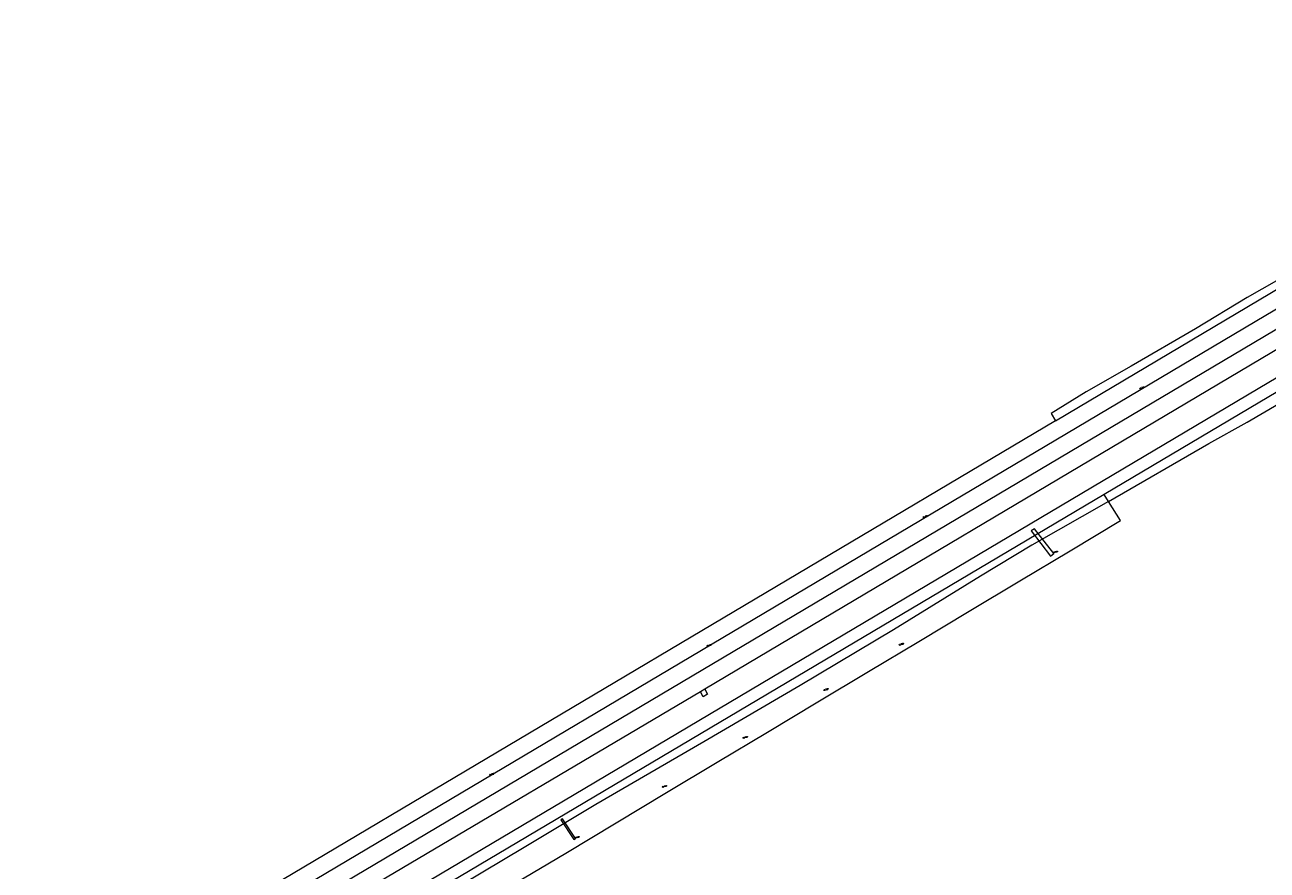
# Model space of a CAD drawing. Header units: metres. Extents: x 138165 to 154469, y 480134 to 494189.
# Tile 62 of 256: x 143407 to 143900, y 492538 to 492873. Entities that reach past the tile are written whole.
import ezdxf

# ---------------------------------------------------------------- set-up
doc = ezdxf.new("R2010")
doc.units = ezdxf.units.M
doc.header["$LTSCALE"] = 0.001
doc.header["$MEASUREMENT"] = 0
doc.layers.add('TOP-L-topo objecten punt', color=7, linetype='Continuous', lineweight=0)
doc.layers.add('TOP-L-topo objecten vlak', color=7, linetype='Continuous', lineweight=0)
doc.styles.add('Style-STANDARD', font='STANDARD.shx')

# ---------------------------------------------------------------- blocks, each defined once
blk = doc.blocks.new('12')
at = {"layer": 'TOP-L-topo objecten punt', "color": 7, "linetype": 'Continuous', "lineweight": 0}
blk.add_circle((0, 0), 0.025, dxfattribs=at)
at = {"layer": 'TOP-L-topo objecten punt', "color": 7, "linetype": 'Continuous', "lineweight": 0, "style": 'Style-STANDARD'}
blk.add_text('MP', height=0.06, dxfattribs=at).set_placement((0.0483, 0))
blk = doc.blocks.new('17')
at = {"layer": 'TOP-L-topo objecten punt', "color": 7, "linetype": 'Continuous', "lineweight": 0}
blk.add_circle((0, 0), 0.025, dxfattribs=at)
at = {"layer": 'TOP-L-topo objecten punt', "color": 7, "linetype": 'Continuous', "lineweight": 0, "style": 'Style-STANDARD'}
blk.add_text('HP', height=0.06, dxfattribs=at).set_placement((0.0483, 0))

msp = doc.modelspace()

# ---------------------------------------------------------------- linework, layer by layer
at = {"layer": 'TOP-L-topo objecten vlak', "flags": 128}
for points in [[(144093.7, 492873.43), (143041.4, 492249.17)], [(142982.29, 492206.31), (144000, 492810.01), (144075.91, 492855.02)], [(144092.86, 492856.87), (143676.69, 492609.89)], [(143542.83, 492519.51), (144105.61, 492853.32)], [(143815.85, 492716.39), (144000, 492825.69)], [(144000, 492784.89), (143835.19, 492687.17)], [(143910.36, 492775.69), (143892.01, 492765.24), (143871.49, 492752.88), (143845.87, 492738.06), (143828.05, 492727.91), (143814.12, 492719.27), (143815.85, 492716.39)], [(143836.88, 492684.35), (143876.73, 492707.35), (143891.91, 492715.77), (143931.5, 492738.93)], [(143815.85, 492716.39), (143496.45, 492526.8)], [(143835.19, 492687.17), (143545.24, 492515.23)], [(143836.88, 492684.35), (143835.19, 492687.17)], [(143836.88, 492684.35), (143806.55, 492667.03), (143786.17, 492654.75), (143751.55, 492633.45), (143714.58, 492611.41), (143676.35, 492589.02), (143633.49, 492564.2), (143604.98, 492547.12), (143580.36, 492532.37), (143553.54, 492516.2), (143515.69, 492493.66)], [(143521.4, 492484.96), (143541.42, 492496.95), (143561.44, 492508.94), (143581.46, 492520.93), (143601.48, 492532.93), (143621.5, 492544.92), (143641.52, 492556.91), (143661.54, 492568.9), (143681.57, 492580.89), (143701.59, 492592.88), (143721.61, 492604.88), (143741.63, 492616.87), (143761.65, 492628.86), (143781.67, 492640.85), (143801.69, 492652.84), (143821.71, 492664.83), (143841.73, 492676.82), (143836.88, 492684.35)], [(143813.93, 492662.7), (143815.2, 492663.68), (143807.56, 492673.53), (143806.17, 492672.68), (143813.93, 492662.7)], [(143674.97, 492608.91), (143541.27, 492529.74)], [(143676.69, 492609.89), (143674.97, 492608.91)], [(143676.69, 492609.89), (143677.82, 492607.94), (143676.12, 492606.93), (143674.97, 492608.91)], [(143619.57, 492558.14), (143624.69, 492550.27), (143625.36, 492550.71), (143620.28, 492558.5), (143619.57, 492558.14)]]:
    msp.add_lwpolyline(points, dxfattribs=at)

# ---------------------------------------------------------------- block references
at = {"layer": 'TOP-L-topo objecten punt', "xscale": 10, "yscale": 10, "zscale": 10}
for name, p in [('17', (143849.63, 492729.23)), ('17', (143763.65, 492678.17)), ('12', (143815.2, 492664.1)), ('17', (143677.8, 492627.09)), ('12', (143754.09, 492627.52)), ('12', (143724.19, 492609.58)), ('12', (143692.15, 492590.6)), ('17', (143591.56, 492575.95)), ('12', (143660.08, 492571.16)), ('12', (143625.37, 492550.93))]:
    msp.add_blockref(name, p, dxfattribs=at)

doc.saveas('drawing.dxf')
